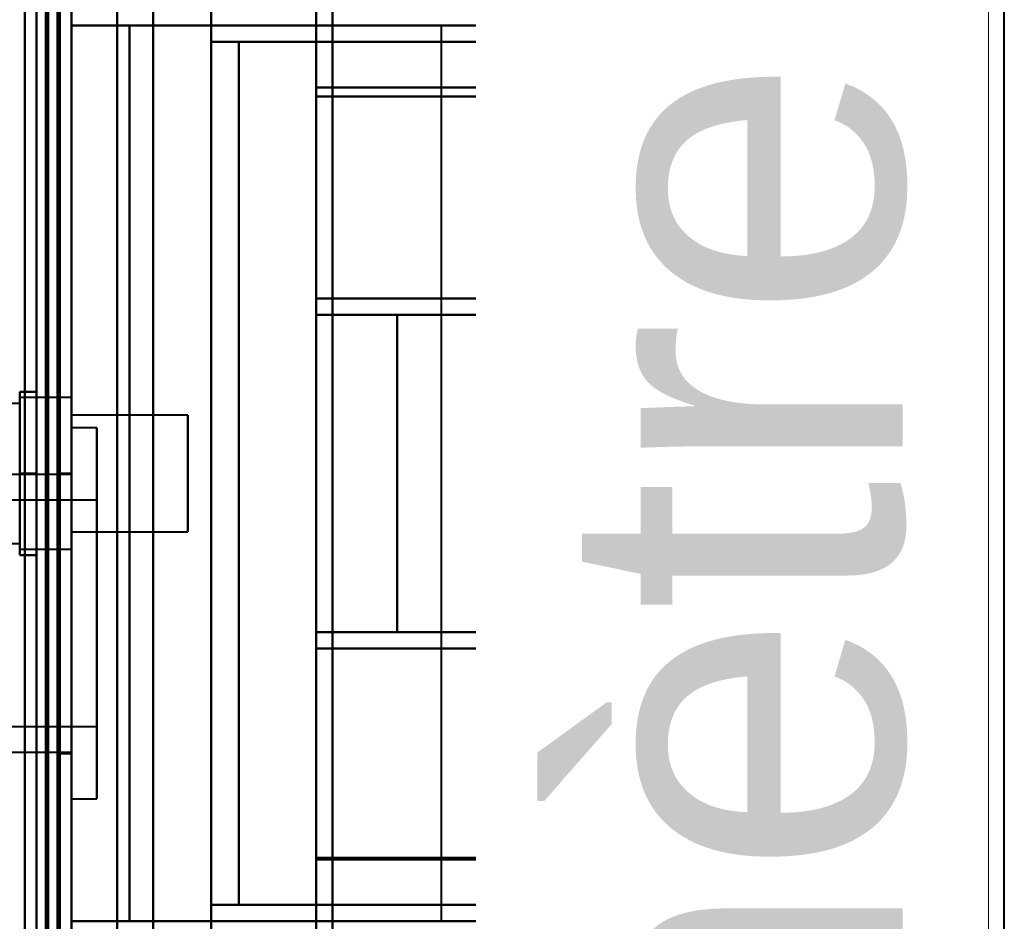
# Model space of a CAD drawing. Header units: millimetres. Extents: x -1352 to 2139, y -120 to 1010.
# Tile 69 of 77: x 531 to 573, y 759 to 797. Entities that reach past the tile are written whole.
import ezdxf

# ---------------------------------------------------------------- set-up
doc = ezdxf.new("R2010")
doc.units = ezdxf.units.MM
doc.layers.add('A-GENM', color=13, linetype='Continuous', lineweight=40)
doc.layers.add('G-IMPT', color=8, linetype='Continuous', lineweight=40)
doc.styles.add('Arial_1', font='arial.ttf', dxfattribs={"height": 14.6304})

# ---------------------------------------------------------------- blocks, each defined once
blk = doc.blocks.new('Maintenance r21 - Maintenance r21-751643-Avant')
at = {"layer": 'A-GENM'}
for p, q in [((535, 1.653), (535, 939.653)), ((535, 939.653), (535, 1.653))]:
    blk.add_line(p, q, dxfattribs=at)
blk = doc.blocks.new('NEXA 700 CALQUES_dwg-751640-Avant')
at = {"layer": 'G-IMPT'}
for p, q in [((533.03, 128.972), (533.03, 937.772)), ((532.53, 839.872), (532.53, 713.372)), ((532.53, 713.372), (532.53, 839.872)), ((533.03, 713.372), (533.03, 839.872)), ((533.03, 839.872), (533.03, 713.372)), ((552.03, 713.372), (552.03, 839.372)), ((552.03, 839.372), (552.03, 713.372)), ((552.803, 838.781), (552.803, 713.372)), ((552.803, 713.372), (552.803, 838.781)), ((558.03, 713.372), (558.03, 838.338)), ((558.03, 838.338), (558.03, 713.372)), ((571.418, 838.338), (571.418, 713.372)), ((571.418, 713.372), (571.418, 838.338)), ((558.803, 837.746), (558.803, 713.372)), ((558.803, 713.372), (558.803, 837.746)), ((572.33, 837.746), (572.33, 713.372)), ((572.33, 713.372), (572.33, 837.746)), ((533.03, 742.694), (533.03, 812.694)), ((533.03, 812.694), (533.03, 742.694)), ((543.53, 742.694), (543.53, 812.694)), ((543.53, 812.694), (543.53, 742.694)), ((544.23, 742.694), (544.23, 812.694)), ((544.23, 812.694), (544.23, 742.694)), ((543.53, 743.193), (543.53, 812.213)), ((543.53, 812.213), (543.53, 743.193)), ((544.23, 743.193), (544.23, 812.213)), ((544.23, 812.213), (544.23, 743.193)), ((562.891, 797.072), (562.891, 798.399)), ((548.891, 797.072), (548.891, 758.672)), ((548.891, 797.072), (552.891, 797.072)), ((552.891, 797.072), (548.891, 797.072)), ((552.891, 797.072), (556.891, 797.072)), ((552.891, 797.072), (562.891, 797.072)), ((556.891, 797.072), (552.891, 797.072)), ((562.891, 797.072), (552.891, 797.072)), ((556.891, 796.372), (556.891, 797.072)), ((562.182, 797.072), (562.887, 797.072)), ((562.887, 797.072), (562.182, 797.072)), ((540.205, 796.372), (551.046, 796.372)), ((551.046, 796.372), (540.205, 796.372)), ((552.891, 796.372), (562.891, 796.372)), ((552.891, 796.372), (556.891, 796.372)), ((562.891, 796.372), (552.891, 796.372)), ((556.891, 796.372), (552.891, 796.372)), ((562.887, 796.372), (561.966, 796.372)), ((561.966, 796.372), (562.887, 796.372)), ((562.891, 785.372), (562.891, 796.372)), ((558.25, 795.372), (559.558, 795.372)), ((559.558, 795.372), (558.25, 795.372)), ((543.53, 785.372), (543.53, 794.417)), ((543.53, 794.417), (543.53, 785.372)), ((543.53, 794.034), (543.53, 784.672)), ((543.53, 784.672), (543.53, 794.034)), ((559.558, 792.372), (558.25, 792.372)), ((558.25, 792.372), (559.558, 792.372)), ((551.046, 785.372), (543.53, 785.372)), ((543.53, 785.372), (551.046, 785.372)), ((562.891, 785.372), (552.891, 785.372)), ((556.891, 785.372), (552.891, 785.372)), ((552.891, 785.372), (562.891, 785.372)), ((552.891, 785.372), (556.891, 785.372)), ((556.891, 784.672), (556.891, 785.372)), ((561.739, 785.372), (562.887, 785.372)), ((562.887, 785.372), (561.739, 785.372)), ((543.53, 784.672), (561.739, 784.672)), ((543.53, 784.672), (547.005, 784.672)), ((547.005, 784.672), (543.53, 784.672)), ((552.891, 784.672), (556.891, 784.672)), ((556.891, 784.672), (552.891, 784.672)), ((559.895, 784.372), (553.03, 784.372)), ((553.03, 777.872), (553.03, 784.372)), ((553.03, 784.372), (553.03, 777.872)), ((556.567, 784.672), (562.891, 784.672)), ((562.891, 784.672), (556.567, 784.672)), ((561.739, 784.672), (562.887, 784.672)), ((562.887, 784.672), (561.739, 784.672)), ((562.891, 771.072), (562.891, 784.672)), ((559.895, 784.022), (553.03, 784.022)), ((553.03, 777.872), (553.03, 784.022)), ((553.03, 784.022), (553.03, 777.872)), ((533.03, 781.122), (530.816, 781.122)), ((530.816, 781.122), (530.816, 779.497)), ((530.816, 776.247), (530.816, 781.122)), ((533.03, 777.872), (533.03, 781.122)), ((533.03, 781.122), (533.03, 777.872)), ((530.816, 780.872), (529.53, 780.872)), ((530.816, 780.872), (530.816, 776.372)), ((530.816, 776.372), (530.816, 780.872)), ((530.816, 780.687), (530.816, 774.622)), ((533.03, 774.622), (533.03, 780.687)), ((538.03, 780.372), (533.03, 780.372)), ((533.03, 777.872), (533.03, 780.372)), ((533.03, 780.372), (533.03, 777.872)), ((538.03, 777.872), (538.03, 780.372)), ((538.03, 780.372), (538.03, 777.872)), ((534.13, 779.822), (533.03, 779.822)), ((533.03, 771.872), (533.03, 779.822)), ((533.03, 779.822), (533.03, 771.872)), ((534.13, 771.872), (534.13, 779.822)), ((534.13, 779.822), (534.13, 771.872)), ((559.585, 777.872), (559.742, 779.872)), ((559.742, 779.872), (559.585, 777.872)), ((559.742, 779.872), (560.045, 779.872)), ((560.045, 779.872), (559.742, 779.872)), ((560.045, 779.872), (560.191, 777.872)), ((560.191, 777.872), (560.045, 779.872)), ((530.816, 779.497), (530.816, 775.058)), ((530.816, 774.622), (530.816, 779.497)), ((530.816, 779.372), (530.816, 774.872)), ((530.816, 774.872), (530.816, 779.372)), ((533.03, 777.822), (500.53, 777.822)), ((533.03, 777.872), (532.53, 777.872)), ((532.53, 777.872), (532.53, 771.872)), ((532.53, 771.872), (532.53, 777.872)), ((533.03, 775.058), (533.03, 777.872)), ((533.03, 777.872), (533.03, 774.622)), ((533.03, 775.372), (533.03, 777.872)), ((533.03, 777.872), (533.03, 775.372)), ((533.03, 771.872), (533.03, 777.872)), ((533.03, 777.822), (533.03, 771.872)), ((538.03, 775.372), (538.03, 777.872)), ((538.03, 777.872), (538.03, 775.372)), ((553.03, 771.722), (553.03, 777.872)), ((553.03, 771.372), (553.03, 777.872)), ((553.03, 777.872), (553.03, 771.722)), ((553.03, 777.872), (553.03, 771.372)), ((559.742, 775.872), (559.585, 777.872)), ((559.585, 777.872), (559.742, 775.872)), ((560.191, 777.872), (560.045, 775.872)), ((560.045, 775.872), (560.191, 777.872)), ((534.13, 776.722), (513.13, 776.722)), ((534.13, 771.872), (534.13, 776.722)), ((534.13, 776.722), (534.13, 771.872)), ((560.045, 775.872), (559.742, 775.872)), ((559.742, 775.872), (560.045, 775.872)), ((533.03, 775.372), (538.03, 775.372)), ((529.53, 774.872), (530.816, 774.872)), ((530.816, 774.622), (533.03, 774.622)), ((532.53, 771.872), (532.53, 765.872)), ((532.53, 765.872), (532.53, 771.872)), ((533.03, 771.872), (533.03, 765.922)), ((533.03, 765.872), (533.03, 771.872)), ((533.03, 763.922), (533.03, 771.872)), ((533.03, 771.872), (533.03, 763.922)), ((534.13, 767.022), (534.13, 771.872)), ((534.13, 763.922), (534.13, 771.872)), ((534.13, 771.872), (534.13, 767.022)), ((534.13, 771.872), (534.13, 763.922)), ((553.03, 771.722), (559.895, 771.722)), ((553.03, 771.372), (559.895, 771.372)), ((561.739, 771.072), (543.53, 771.072)), ((547.005, 771.072), (543.53, 771.072)), ((543.53, 771.072), (547.005, 771.072)), ((543.53, 771.072), (543.53, 761.394)), ((543.53, 761.394), (543.53, 771.072)), ((556.891, 771.072), (552.891, 771.072)), ((552.891, 771.072), (556.891, 771.072)), ((562.891, 771.072), (556.567, 771.072)), ((556.567, 771.072), (562.891, 771.072)), ((556.891, 770.372), (556.891, 771.072)), ((562.887, 771.072), (561.739, 771.072)), ((561.739, 771.072), (562.887, 771.072)), ((543.53, 770.372), (551.046, 770.372)), ((543.53, 761.327), (543.53, 770.372)), ((551.046, 770.372), (543.53, 770.372)), ((543.53, 770.372), (543.53, 761.327)), ((552.891, 770.372), (562.891, 770.372)), ((552.891, 770.372), (556.891, 770.372)), ((562.891, 770.372), (552.891, 770.372)), ((556.891, 770.372), (552.891, 770.372)), ((561.739, 770.372), (562.887, 770.372)), ((562.887, 770.372), (561.739, 770.372)), ((562.891, 759.372), (562.891, 770.372)), ((513.13, 767.022), (534.13, 767.022)), ((500.53, 765.922), (533.03, 765.922)), ((532.53, 765.872), (533.03, 765.872)), ((533.03, 763.922), (534.13, 763.922)), ((558.25, 763.372), (559.558, 763.372)), ((559.558, 763.372), (558.25, 763.372)), ((559.558, 760.372), (558.25, 760.372)), ((558.25, 760.372), (559.558, 760.372)), ((551.046, 759.372), (540.205, 759.372)), ((540.205, 759.372), (551.046, 759.372)), ((562.891, 759.372), (552.891, 759.372)), ((556.891, 759.372), (552.891, 759.372)), ((552.891, 759.372), (562.891, 759.372)), ((552.891, 759.372), (556.891, 759.372)), ((556.891, 758.672), (556.891, 759.372)), ((562.887, 759.372), (561.966, 759.372)), ((561.966, 759.372), (562.887, 759.372)), ((552.891, 758.672), (548.891, 758.672)), ((548.891, 758.672), (552.891, 758.672)), ((556.891, 758.672), (552.891, 758.672)), ((552.891, 758.672), (562.891, 758.672)), ((562.891, 758.672), (552.891, 758.672)), ((552.891, 758.672), (556.891, 758.672)), ((562.887, 758.672), (562.182, 758.672)), ((562.891, 757.346), (562.891, 758.672))]:
    blk.add_line(p, q, dxfattribs=at)
at = {"layer": 'G-IMPT', "flags": 128}
for points in [[(532.43, 937.772), (532.43, 735.572), (532.43, 533.372), (532.43, 331.172), (532.43, 128.972)], [(532.43, 128.972), (532.43, 331.172), (532.43, 533.372), (532.43, 735.572), (532.43, 937.772)], [(532.43, 937.772), (532.43, 735.572), (532.43, 533.372), (532.43, 331.172), (532.43, 128.972)], [(532.53, 128.972), (532.53, 331.172), (532.53, 533.372), (532.53, 735.572), (532.53, 937.772)], [(533.03, 128.972), (533.03, 331.172), (533.03, 533.372), (533.03, 735.572), (533.03, 937.772)], [(533.03, 937.772), (533.03, 735.572), (533.03, 533.372), (533.03, 331.172), (533.03, 128.972)], [(531.93, 129.472), (531.93, 331.422), (531.93, 533.372), (531.93, 735.322), (531.93, 937.272)], [(531.93, 937.272), (531.93, 735.322), (531.93, 533.372), (531.93, 331.422), (531.93, 129.472)], [(531.93, 129.472), (531.93, 331.422), (531.93, 533.372), (531.93, 735.322), (531.93, 937.272)], [(532.03, 937.272), (532.03, 735.322), (532.03, 533.372), (532.03, 331.422), (532.03, 129.472)], [(532.03, 129.472), (532.03, 331.422), (532.03, 533.372), (532.03, 735.322), (532.03, 937.272)], [(532.03, 937.272), (532.03, 735.322), (532.03, 533.372), (532.03, 331.422), (532.03, 129.472)], [(532.53, 937.272), (532.53, 735.322), (532.53, 533.372), (532.53, 331.422), (532.53, 129.472)], [(532.53, 129.472), (532.53, 331.422), (532.53, 533.372), (532.53, 735.322), (532.53, 937.272)], [(532.53, 937.272), (532.53, 735.322), (532.53, 533.372), (532.53, 331.422), (532.53, 129.472)], [(532.53, 129.472), (532.53, 331.422), (532.53, 533.372), (532.53, 735.322), (532.53, 937.272)], [(532.53, 937.272), (532.53, 735.322), (532.53, 533.372), (532.53, 331.422), (532.53, 129.472)], [(532.53, 129.472), (532.53, 331.422), (532.53, 533.372), (532.53, 735.322), (532.53, 937.272)], [(532.43, 128.972), (532.43, 322.422), (532.43, 515.872), (532.43, 709.322), (532.43, 902.772)], [(532.43, 902.772), (532.43, 709.322), (532.43, 515.872), (532.43, 322.422), (532.43, 128.972)], [(532.43, 128.972), (532.43, 322.422), (532.43, 515.872), (532.43, 709.322), (532.43, 902.772)], [(532.53, 902.772), (532.53, 709.322), (532.53, 515.872), (532.53, 322.422), (532.53, 128.972)], [(533.03, 902.772), (533.03, 709.322), (533.03, 515.872), (533.03, 322.422), (533.03, 128.972)], [(533.03, 128.972), (533.03, 322.422), (533.03, 515.872), (533.03, 709.322), (533.03, 902.772)], [(531.53, 129.472), (531.53, 322.672), (531.53, 515.872), (531.53, 709.072), (531.53, 902.272)], [(531.53, 902.272), (531.53, 709.072), (531.53, 515.872), (531.53, 322.672), (531.53, 129.472)], [(531.53, 129.472), (531.53, 322.672), (531.53, 515.872), (531.53, 709.072), (531.53, 902.272)], [(531.53, 902.272), (531.53, 709.072), (531.53, 515.872), (531.53, 322.672), (531.53, 129.472)], [(531.53, 837.872), (531.53, 807.872), (531.53, 777.872), (531.53, 747.872), (531.53, 717.872)], [(531.53, 717.872), (531.53, 747.872), (531.53, 777.872), (531.53, 807.872), (531.53, 837.872)], [(531.53, 837.872), (531.53, 807.872), (531.53, 777.872), (531.53, 747.872), (531.53, 717.872)], [(531.53, 717.872), (531.53, 747.872), (531.53, 777.872), (531.53, 807.872), (531.53, 837.872)], [(532.53, 717.872), (532.53, 747.872), (532.53, 777.872), (532.53, 807.872), (532.53, 837.872)], [(532.53, 837.872), (532.53, 807.872), (532.53, 777.872), (532.53, 747.872), (532.53, 717.872)], [(532.53, 717.872), (532.53, 747.872), (532.53, 777.872), (532.53, 807.872), (532.53, 837.872)], [(532.53, 837.872), (532.53, 807.872), (532.53, 777.872), (532.53, 747.872), (532.53, 717.872)], [(533.03, 817.372), (533.03, 797.622), (533.03, 777.872), (533.03, 758.122), (533.03, 738.372)], [(533.03, 738.372), (533.03, 758.122), (533.03, 777.872), (533.03, 797.622), (533.03, 817.372)], [(536.539, 817.372), (536.539, 797.622), (536.539, 777.872), (536.539, 758.122), (536.539, 738.372)], [(536.539, 738.372), (536.539, 758.122), (536.539, 777.872), (536.539, 797.622), (536.539, 817.372)], [(539.03, 817.372), (539.03, 797.622), (539.03, 777.872), (539.03, 758.122), (539.03, 738.372)], [(539.03, 738.372), (539.03, 758.122), (539.03, 777.872), (539.03, 797.622), (539.03, 817.372)], [(543.53, 817.372), (543.53, 811.634), (543.53, 805.895), (543.53, 800.156), (543.53, 794.417)], [(543.53, 794.417), (543.53, 800.156), (543.53, 805.895), (543.53, 811.634), (543.53, 817.372)], [(543.53, 816.672), (543.53, 811.013), (543.53, 805.353), (543.53, 799.694), (543.53, 794.034)], [(543.53, 794.034), (543.53, 799.694), (543.53, 805.353), (543.53, 811.013), (543.53, 816.672)], [(560.468, 814.372), (560.525, 809.289), (560.582, 804.205), (560.638, 799.12), (560.694, 794.034)], [(560.694, 794.034), (560.638, 799.12), (560.582, 804.205), (560.525, 809.289), (560.468, 814.372)], [(560.768, 794.417), (560.714, 799.407), (560.66, 804.396), (560.605, 809.385), (560.55, 814.372)], [(560.55, 814.372), (560.605, 809.385), (560.66, 804.396), (560.714, 799.407), (560.768, 794.417)], [(539.03, 811.372), (539.03, 807.622), (539.03, 803.872), (539.03, 800.122), (539.03, 796.372)], [(539.03, 796.372), (539.03, 800.122), (539.03, 803.872), (539.03, 807.622), (539.03, 811.372)], [(561.966, 796.372), (561.966, 800.122), (561.966, 803.872), (561.966, 807.622), (561.966, 811.372)], [(561.966, 811.372), (561.966, 807.622), (561.966, 803.872), (561.966, 800.122), (561.966, 796.372)], [(531.03, 810.672), (531.03, 794.272), (531.03, 777.872), (531.03, 761.472), (531.03, 745.072)], [(531.03, 810.672), (531.03, 794.272), (531.03, 777.872), (531.03, 761.472), (531.03, 745.072)], [(531.03, 745.072), (531.03, 761.472), (531.03, 777.872), (531.03, 794.272), (531.03, 810.672)], [(531.03, 745.072), (531.03, 761.472), (531.03, 777.872), (531.03, 794.272), (531.03, 810.672)], [(531.03, 745.072), (531.03, 761.472), (531.03, 777.872), (531.03, 794.272), (531.03, 810.672)], [(531.03, 810.672), (531.03, 794.272), (531.03, 777.872), (531.03, 761.472), (531.03, 745.072)], [(532.53, 810.672), (532.53, 794.272), (532.53, 777.872), (532.53, 761.472), (532.53, 745.072)], [(532.53, 745.072), (532.53, 761.472), (532.53, 777.872), (532.53, 794.272), (532.53, 810.672)], [(533.03, 810.672), (533.03, 794.272), (533.03, 777.872), (533.03, 761.472), (533.03, 745.072)], [(533.03, 745.072), (533.03, 761.472), (533.03, 777.872), (533.03, 794.272), (533.03, 810.672)], [(533.03, 810.672), (533.03, 794.272), (533.03, 777.872), (533.03, 761.472), (533.03, 745.072)], [(533.03, 745.072), (533.03, 761.472), (533.03, 777.872), (533.03, 794.272), (533.03, 810.672)], [(533.03, 745.072), (533.03, 761.472), (533.03, 777.872), (533.03, 794.272), (533.03, 810.672)], [(533.03, 810.672), (533.03, 794.272), (533.03, 777.872), (533.03, 761.472), (533.03, 745.072)], [(562.182, 797.072), (562.182, 800.472), (562.182, 803.872), (562.182, 807.272), (562.182, 810.672)], [(562.182, 810.672), (562.182, 807.272), (562.182, 803.872), (562.182, 800.472), (562.182, 797.072)], [(533.03, 807.372), (533.03, 792.622), (533.03, 777.872), (533.03, 763.122), (533.03, 748.372)], [(533.03, 748.372), (533.03, 763.122), (533.03, 777.872), (533.03, 792.622), (533.03, 807.372)], [(552.891, 797.072), (552.891, 799.647), (552.891, 802.222), (552.891, 804.797), (552.891, 807.372)], [(552.891, 807.372), (552.891, 804.797), (552.891, 802.222), (552.891, 799.647), (552.891, 797.072)], [(562.887, 798.246), (562.887, 797.953), (562.887, 797.659), (562.887, 797.366), (562.887, 797.072)], [(562.887, 797.072), (562.887, 797.366), (562.887, 797.659), (562.887, 797.953), (562.887, 798.246)], [(533.03, 797.072), (533.03, 787.472), (533.03, 777.872), (533.03, 768.272), (533.03, 758.672)], [(535.53, 797.072), (534.905, 797.072), (534.28, 797.072), (533.655, 797.072), (533.03, 797.072)], [(533.03, 797.072), (533.03, 787.472), (533.03, 777.872), (533.03, 768.272), (533.03, 758.672)], [(533.03, 758.672), (533.03, 768.272), (533.03, 777.872), (533.03, 787.472), (533.03, 797.072)], [(533.03, 758.672), (533.03, 768.272), (533.03, 777.872), (533.03, 787.472), (533.03, 797.072)], [(533.03, 797.072), (533.655, 797.072), (534.28, 797.072), (534.905, 797.072), (535.53, 797.072)], [(535.53, 797.072), (534.905, 797.072), (534.28, 797.072), (533.655, 797.072), (533.03, 797.072)], [(533.03, 797.072), (533.655, 797.072), (534.28, 797.072), (534.905, 797.072), (535.53, 797.072)], [(535.53, 758.672), (535.53, 768.272), (535.53, 777.872), (535.53, 787.472), (535.53, 797.072)], [(535.53, 797.072), (535.53, 787.472), (535.53, 777.872), (535.53, 768.272), (535.53, 758.672)], [(535.53, 758.672), (535.53, 768.272), (535.53, 777.872), (535.53, 787.472), (535.53, 797.072)], [(535.53, 797.072), (535.53, 787.472), (535.53, 777.872), (535.53, 768.272), (535.53, 758.672)], [(535.53, 797.072), (539.871, 797.072), (544.211, 797.072), (548.551, 797.072), (552.891, 797.072)], [(535.53, 758.672), (535.53, 768.272), (535.53, 777.872), (535.53, 787.472), (535.53, 797.072)], [(535.53, 797.072), (535.53, 787.472), (535.53, 777.872), (535.53, 768.272), (535.53, 758.672)], [(535.53, 758.672), (535.53, 768.272), (535.53, 777.872), (535.53, 787.472), (535.53, 797.072)], [(552.891, 797.072), (548.551, 797.072), (544.211, 797.072), (539.871, 797.072), (535.53, 797.072)], [(535.53, 797.072), (542.193, 797.072), (548.856, 797.072), (555.519, 797.072), (562.182, 797.072)], [(562.182, 797.072), (555.519, 797.072), (548.856, 797.072), (542.193, 797.072), (535.53, 797.072)], [(535.53, 797.072), (535.53, 787.472), (535.53, 777.872), (535.53, 768.272), (535.53, 758.672)], [(539.03, 796.372), (544.764, 796.372), (550.498, 796.372), (556.232, 796.372), (561.966, 796.372)], [(539.03, 796.372), (542.496, 796.372), (545.961, 796.372), (549.426, 796.372), (552.891, 796.372)], [(561.966, 796.372), (556.232, 796.372), (550.498, 796.372), (544.764, 796.372), (539.03, 796.372)], [(552.891, 796.372), (549.426, 796.372), (545.961, 796.372), (542.496, 796.372), (539.03, 796.372)], [(539.03, 796.372), (539.03, 787.122), (539.03, 777.872), (539.03, 768.622), (539.03, 759.372)], [(539.03, 759.372), (539.03, 768.622), (539.03, 777.872), (539.03, 787.122), (539.03, 796.372)], [(540.205, 796.372), (540.205, 787.122), (540.205, 777.872), (540.205, 768.622), (540.205, 759.372)], [(540.205, 759.372), (540.205, 768.622), (540.205, 777.872), (540.205, 787.122), (540.205, 796.372)], [(540.205, 796.372), (543.376, 796.372), (546.548, 796.372), (549.719, 796.372), (552.891, 796.372)], [(552.891, 796.372), (549.719, 796.372), (546.548, 796.372), (543.376, 796.372), (540.205, 796.372)], [(551.046, 796.372), (551.046, 793.622), (551.046, 790.872), (551.046, 788.122), (551.046, 785.372)], [(552.891, 796.372), (552.43, 796.372), (551.968, 796.372), (551.507, 796.372), (551.046, 796.372)], [(551.046, 785.372), (551.046, 788.122), (551.046, 790.872), (551.046, 793.622), (551.046, 796.372)], [(551.046, 796.372), (551.507, 796.372), (551.968, 796.372), (552.43, 796.372), (552.891, 796.372)], [(552.891, 785.372), (552.891, 788.122), (552.891, 790.872), (552.891, 793.622), (552.891, 796.372)], [(552.891, 796.372), (552.891, 793.622), (552.891, 790.872), (552.891, 788.122), (552.891, 785.372)], [(552.891, 796.372), (552.891, 793.622), (552.891, 790.872), (552.891, 788.122), (552.891, 785.372)], [(552.891, 785.372), (552.891, 788.122), (552.891, 790.872), (552.891, 793.622), (552.891, 796.372)], [(552.891, 785.372), (552.891, 788.122), (552.891, 790.872), (552.891, 793.622), (552.891, 796.372)], [(552.891, 796.372), (552.891, 793.622), (552.891, 790.872), (552.891, 788.122), (552.891, 785.372)], [(562.887, 785.372), (562.887, 788.122), (562.887, 790.872), (562.887, 793.622), (562.887, 796.372)], [(562.887, 796.372), (562.887, 793.622), (562.887, 790.872), (562.887, 788.122), (562.887, 785.372)], [(553.03, 792.372), (553.03, 793.122), (553.03, 793.872), (553.03, 794.622), (553.03, 795.372)], [(553.03, 795.372), (553.03, 794.622), (553.03, 793.872), (553.03, 793.122), (553.03, 792.372)], [(559.558, 795.372), (557.926, 795.372), (556.294, 795.372), (554.662, 795.372), (553.03, 795.372)], [(553.03, 795.372), (554.335, 795.372), (555.64, 795.372), (556.945, 795.372), (558.25, 795.372)], [(553.03, 792.372), (553.03, 793.122), (553.03, 793.872), (553.03, 794.622), (553.03, 795.372)], [(553.03, 795.372), (554.662, 795.372), (556.294, 795.372), (557.926, 795.372), (559.558, 795.372)], [(558.25, 795.372), (556.945, 795.372), (555.64, 795.372), (554.335, 795.372), (553.03, 795.372)], [(553.03, 795.372), (553.03, 794.622), (553.03, 793.872), (553.03, 793.122), (553.03, 792.372)], [(558.25, 792.372), (558.25, 793.122), (558.25, 793.872), (558.25, 794.622), (558.25, 795.372)], [(558.25, 795.372), (558.25, 794.622), (558.25, 793.872), (558.25, 793.122), (558.25, 792.372)], [(559.558, 795.372), (559.558, 794.622), (559.558, 793.872), (559.558, 793.122), (559.558, 792.372)], [(559.558, 792.372), (559.558, 793.122), (559.558, 793.872), (559.558, 794.622), (559.558, 795.372)], [(543.53, 794.417), (547.84, 794.417), (552.149, 794.417), (556.459, 794.417), (560.768, 794.417)], [(560.768, 794.417), (556.459, 794.417), (552.149, 794.417), (547.84, 794.417), (543.53, 794.417)], [(543.53, 794.034), (547.821, 794.034), (552.112, 794.034), (556.403, 794.034), (560.694, 794.034)], [(560.694, 794.034), (556.403, 794.034), (552.112, 794.034), (547.821, 794.034), (543.53, 794.034)], [(559.558, 792.372), (557.926, 792.372), (556.294, 792.372), (554.662, 792.372), (553.03, 792.372)], [(558.25, 792.372), (556.945, 792.372), (555.64, 792.372), (554.335, 792.372), (553.03, 792.372)], [(553.03, 792.372), (554.662, 792.372), (556.294, 792.372), (557.926, 792.372), (559.558, 792.372)], [(553.03, 792.372), (554.335, 792.372), (555.64, 792.372), (556.945, 792.372), (558.25, 792.372)], [(543.53, 784.672), (543.53, 784.847), (543.53, 785.022), (543.53, 785.197), (543.53, 785.372)], [(543.53, 785.372), (543.53, 785.197), (543.53, 785.022), (543.53, 784.847), (543.53, 784.672)], [(543.53, 784.672), (543.53, 784.847), (543.53, 785.022), (543.53, 785.197), (543.53, 785.372)], [(552.891, 785.372), (550.551, 785.372), (548.211, 785.372), (545.871, 785.372), (543.53, 785.372)], [(543.53, 785.372), (543.53, 785.197), (543.53, 785.022), (543.53, 784.847), (543.53, 784.672)], [(543.53, 785.372), (545.871, 785.372), (548.211, 785.372), (550.551, 785.372), (552.891, 785.372)], [(552.891, 785.372), (550.551, 785.372), (548.211, 785.372), (545.871, 785.372), (543.53, 785.372)], [(543.53, 785.372), (548.083, 785.372), (552.635, 785.372), (557.187, 785.372), (561.739, 785.372)], [(543.53, 784.672), (543.53, 784.847), (543.53, 785.022), (543.53, 785.197), (543.53, 785.372)], [(543.53, 785.372), (545.871, 785.372), (548.211, 785.372), (550.551, 785.372), (552.891, 785.372)], [(561.739, 785.372), (557.187, 785.372), (552.635, 785.372), (548.083, 785.372), (543.53, 785.372)], [(543.53, 785.372), (543.53, 785.197), (543.53, 785.022), (543.53, 784.847), (543.53, 784.672)], [(551.046, 785.372), (551.507, 785.372), (551.968, 785.372), (552.43, 785.372), (552.891, 785.372)], [(552.891, 785.372), (552.43, 785.372), (551.968, 785.372), (551.507, 785.372), (551.046, 785.372)], [(543.53, 784.672), (545.871, 784.672), (548.211, 784.672), (550.551, 784.672), (552.891, 784.672)], [(543.53, 784.672), (548.083, 784.672), (552.635, 784.672), (557.187, 784.672), (561.739, 784.672)], [(552.891, 784.672), (550.551, 784.672), (548.211, 784.672), (545.871, 784.672), (543.53, 784.672)], [(561.739, 784.672), (557.187, 784.672), (552.635, 784.672), (548.083, 784.672), (543.53, 784.672)], [(543.53, 784.672), (545.871, 784.672), (548.211, 784.672), (550.551, 784.672), (552.891, 784.672)], [(552.891, 784.672), (550.551, 784.672), (548.211, 784.672), (545.871, 784.672), (543.53, 784.672)], [(547.005, 784.672), (547.005, 781.272), (547.005, 777.872), (547.005, 774.472), (547.005, 771.072)], [(556.567, 784.672), (554.176, 784.672), (551.786, 784.672), (549.395, 784.672), (547.005, 784.672)], [(547.005, 771.072), (547.005, 774.472), (547.005, 777.872), (547.005, 781.272), (547.005, 784.672)], [(547.005, 784.672), (549.395, 784.672), (551.786, 784.672), (554.176, 784.672), (556.567, 784.672)], [(552.891, 784.672), (552.891, 781.272), (552.891, 777.872), (552.891, 774.472), (552.891, 771.072)], [(552.891, 771.072), (552.891, 774.472), (552.891, 777.872), (552.891, 781.272), (552.891, 784.672)], [(552.891, 771.072), (552.891, 774.472), (552.891, 777.872), (552.891, 781.272), (552.891, 784.672)], [(552.891, 784.672), (552.891, 781.272), (552.891, 777.872), (552.891, 774.472), (552.891, 771.072)], [(556.567, 784.672), (556.567, 781.272), (556.567, 777.872), (556.567, 774.472), (556.567, 771.072)], [(556.567, 771.072), (556.567, 774.472), (556.567, 777.872), (556.567, 781.272), (556.567, 784.672)], [(562.887, 784.672), (562.887, 781.272), (562.887, 777.872), (562.887, 774.472), (562.887, 771.072)], [(562.887, 771.072), (562.887, 774.472), (562.887, 777.872), (562.887, 781.272), (562.887, 784.672)], [(531.53, 781.372), (531.352, 781.372), (531.173, 781.372), (530.994, 781.372), (530.816, 781.372)], [(530.816, 781.372), (530.816, 780.497), (530.816, 779.622), (530.816, 778.747), (530.816, 777.872)], [(531.53, 781.372), (531.352, 781.372), (531.173, 781.372), (530.994, 781.372), (530.816, 781.372)], [(530.816, 781.372), (530.994, 781.372), (531.173, 781.372), (531.352, 781.372), (531.53, 781.372)], [(530.816, 777.872), (530.816, 778.747), (530.816, 779.622), (530.816, 780.497), (530.816, 781.372)], [(530.816, 781.372), (530.994, 781.372), (531.173, 781.372), (531.352, 781.372), (531.53, 781.372)], [(531.53, 777.872), (531.53, 778.747), (531.53, 779.622), (531.53, 780.497), (531.53, 781.372)], [(531.53, 781.372), (531.53, 780.497), (531.53, 779.622), (531.53, 778.747), (531.53, 777.872)], [(531.53, 777.872), (531.53, 778.747), (531.53, 779.622), (531.53, 780.497), (531.53, 781.372)], [(531.53, 781.372), (531.53, 780.497), (531.53, 779.622), (531.53, 778.747), (531.53, 777.872)], [(553.03, 779.872), (553.03, 779.372), (553.03, 778.872), (553.03, 778.372), (553.03, 777.872)], [(553.03, 777.872), (553.03, 778.372), (553.03, 778.872), (553.03, 779.372), (553.03, 779.872)], [(559.742, 779.872), (558.064, 779.872), (556.386, 779.872), (554.708, 779.872), (553.03, 779.872)], [(553.03, 779.872), (553.03, 779.372), (553.03, 778.872), (553.03, 778.372), (553.03, 777.872)], [(560.045, 779.872), (558.291, 779.872), (556.537, 779.872), (554.784, 779.872), (553.03, 779.872)], [(553.03, 779.872), (554.708, 779.872), (556.386, 779.872), (558.064, 779.872), (559.742, 779.872)], [(553.03, 777.872), (553.03, 778.372), (553.03, 778.872), (553.03, 779.372), (553.03, 779.872)], [(553.03, 779.872), (554.784, 779.872), (556.537, 779.872), (558.291, 779.872), (560.045, 779.872)], [(531.53, 777.872), (531.352, 777.872), (531.173, 777.872), (530.994, 777.872), (530.816, 777.872)], [(530.816, 777.872), (530.816, 776.997), (530.816, 776.122), (530.816, 775.247), (530.816, 774.372)], [(530.816, 777.872), (530.994, 777.872), (531.173, 777.872), (531.352, 777.872), (531.53, 777.872)], [(531.53, 777.872), (531.352, 777.872), (531.173, 777.872), (530.994, 777.872), (530.816, 777.872)], [(530.816, 774.372), (530.816, 775.247), (530.816, 776.122), (530.816, 776.997), (530.816, 777.872)], [(530.816, 777.872), (530.994, 777.872), (531.173, 777.872), (531.352, 777.872), (531.53, 777.872)], [(531.53, 774.372), (531.53, 775.247), (531.53, 776.122), (531.53, 776.997), (531.53, 777.872)], [(531.53, 777.872), (531.53, 776.997), (531.53, 776.122), (531.53, 775.247), (531.53, 774.372)], [(531.53, 774.372), (531.53, 775.247), (531.53, 776.122), (531.53, 776.997), (531.53, 777.872)], [(531.53, 777.872), (531.53, 776.997), (531.53, 776.122), (531.53, 775.247), (531.53, 774.372)], [(553.03, 777.872), (553.03, 777.372), (553.03, 776.872), (553.03, 776.372), (553.03, 775.872)], [(553.03, 775.872), (553.03, 776.372), (553.03, 776.872), (553.03, 777.372), (553.03, 777.872)], [(559.585, 777.872), (557.946, 777.872), (556.307, 777.872), (554.669, 777.872), (553.03, 777.872)], [(553.03, 777.872), (553.03, 777.372), (553.03, 776.872), (553.03, 776.372), (553.03, 775.872)], [(553.03, 777.872), (554.669, 777.872), (556.307, 777.872), (557.946, 777.872), (559.585, 777.872)], [(560.191, 777.872), (558.401, 777.872), (556.61, 777.872), (554.82, 777.872), (553.03, 777.872)], [(553.03, 775.872), (553.03, 776.372), (553.03, 776.872), (553.03, 777.372), (553.03, 777.872)], [(553.03, 777.872), (554.82, 777.872), (556.61, 777.872), (558.401, 777.872), (560.191, 777.872)], [(553.03, 775.872), (554.708, 775.872), (556.386, 775.872), (558.064, 775.872), (559.742, 775.872)], [(560.045, 775.872), (558.291, 775.872), (556.537, 775.872), (554.784, 775.872), (553.03, 775.872)], [(559.742, 775.872), (558.064, 775.872), (556.386, 775.872), (554.708, 775.872), (553.03, 775.872)], [(553.03, 775.872), (554.784, 775.872), (556.537, 775.872), (558.291, 775.872), (560.045, 775.872)], [(530.816, 774.372), (530.994, 774.372), (531.173, 774.372), (531.352, 774.372), (531.53, 774.372)], [(531.53, 774.372), (531.352, 774.372), (531.173, 774.372), (530.994, 774.372), (530.816, 774.372)], [(531.53, 774.372), (531.352, 774.372), (531.173, 774.372), (530.994, 774.372), (530.816, 774.372)], [(530.816, 774.372), (530.994, 774.372), (531.173, 774.372), (531.352, 774.372), (531.53, 774.372)], [(543.53, 770.372), (543.53, 770.547), (543.53, 770.722), (543.53, 770.897), (543.53, 771.072)], [(543.53, 770.372), (543.53, 770.547), (543.53, 770.722), (543.53, 770.897), (543.53, 771.072)], [(543.53, 771.072), (543.53, 770.897), (543.53, 770.722), (543.53, 770.547), (543.53, 770.372)], [(552.891, 771.072), (550.551, 771.072), (548.211, 771.072), (545.871, 771.072), (543.53, 771.072)], [(543.53, 771.072), (543.53, 770.897), (543.53, 770.722), (543.53, 770.547), (543.53, 770.372)], [(552.891, 771.072), (550.551, 771.072), (548.211, 771.072), (545.871, 771.072), (543.53, 771.072)], [(543.53, 771.072), (548.083, 771.072), (552.635, 771.072), (557.187, 771.072), (561.739, 771.072)], [(543.53, 771.072), (545.871, 771.072), (548.211, 771.072), (550.551, 771.072), (552.891, 771.072)], [(561.739, 771.072), (557.187, 771.072), (552.635, 771.072), (548.083, 771.072), (543.53, 771.072)], [(543.53, 770.372), (543.53, 770.547), (543.53, 770.722), (543.53, 770.897), (543.53, 771.072)], [(543.53, 771.072), (545.871, 771.072), (548.211, 771.072), (550.551, 771.072), (552.891, 771.072)], [(543.53, 771.072), (543.53, 770.897), (543.53, 770.722), (543.53, 770.547), (543.53, 770.372)], [(547.005, 771.072), (549.395, 771.072), (551.786, 771.072), (554.176, 771.072), (556.567, 771.072)], [(556.567, 771.072), (554.176, 771.072), (551.786, 771.072), (549.395, 771.072), (547.005, 771.072)], [(543.53, 770.372), (545.871, 770.372), (548.211, 770.372), (550.551, 770.372), (552.891, 770.372)], [(543.53, 770.372), (548.083, 770.372), (552.635, 770.372), (557.187, 770.372), (561.739, 770.372)], [(543.53, 770.372), (545.871, 770.372), (548.211, 770.372), (550.551, 770.372), (552.891, 770.372)], [(552.891, 770.372), (550.551, 770.372), (548.211, 770.372), (545.871, 770.372), (543.53, 770.372)], [(561.739, 770.372), (557.187, 770.372), (552.635, 770.372), (548.083, 770.372), (543.53, 770.372)], [(552.891, 770.372), (550.551, 770.372), (548.211, 770.372), (545.871, 770.372), (543.53, 770.372)], [(551.046, 770.372), (551.046, 767.622), (551.046, 764.872), (551.046, 762.122), (551.046, 759.372)], [(552.891, 770.372), (552.43, 770.372), (551.968, 770.372), (551.507, 770.372), (551.046, 770.372)], [(551.046, 759.372), (551.046, 762.122), (551.046, 764.872), (551.046, 767.622), (551.046, 770.372)], [(551.046, 770.372), (551.507, 770.372), (551.968, 770.372), (552.43, 770.372), (552.891, 770.372)], [(552.891, 770.372), (552.891, 767.622), (552.891, 764.872), (552.891, 762.122), (552.891, 759.372)], [(552.891, 759.372), (552.891, 762.122), (552.891, 764.872), (552.891, 767.622), (552.891, 770.372)], [(552.891, 770.372), (552.891, 767.622), (552.891, 764.872), (552.891, 762.122), (552.891, 759.372)], [(552.891, 759.372), (552.891, 762.122), (552.891, 764.872), (552.891, 767.622), (552.891, 770.372)], [(552.891, 759.372), (552.891, 762.122), (552.891, 764.872), (552.891, 767.622), (552.891, 770.372)], [(552.891, 770.372), (552.891, 767.622), (552.891, 764.872), (552.891, 762.122), (552.891, 759.372)], [(562.887, 759.372), (562.887, 762.122), (562.887, 764.872), (562.887, 767.622), (562.887, 770.372)], [(562.887, 770.372), (562.887, 767.622), (562.887, 764.872), (562.887, 762.122), (562.887, 759.372)], [(553.03, 763.372), (553.03, 762.622), (553.03, 761.872), (553.03, 761.122), (553.03, 760.372)], [(553.03, 760.372), (553.03, 761.122), (553.03, 761.872), (553.03, 762.622), (553.03, 763.372)], [(559.558, 763.372), (557.926, 763.372), (556.294, 763.372), (554.662, 763.372), (553.03, 763.372)], [(553.03, 763.372), (554.335, 763.372), (555.64, 763.372), (556.945, 763.372), (558.25, 763.372)], [(553.03, 760.372), (553.03, 761.122), (553.03, 761.872), (553.03, 762.622), (553.03, 763.372)], [(553.03, 763.372), (554.662, 763.372), (556.294, 763.372), (557.926, 763.372), (559.558, 763.372)], [(558.25, 763.372), (556.945, 763.372), (555.64, 763.372), (554.335, 763.372), (553.03, 763.372)], [(553.03, 763.372), (553.03, 762.622), (553.03, 761.872), (553.03, 761.122), (553.03, 760.372)], [(558.25, 760.372), (558.25, 761.122), (558.25, 761.872), (558.25, 762.622), (558.25, 763.372)], [(558.25, 763.372), (558.25, 762.622), (558.25, 761.872), (558.25, 761.122), (558.25, 760.372)], [(559.558, 763.372), (559.558, 762.622), (559.558, 761.872), (559.558, 761.122), (559.558, 760.372)], [(559.558, 760.372), (559.558, 761.122), (559.558, 761.872), (559.558, 762.622), (559.558, 763.372)], [(543.53, 761.394), (547.82, 761.394), (552.11, 761.394), (556.4, 761.394), (560.69, 761.394)], [(560.69, 761.394), (556.4, 761.394), (552.11, 761.394), (547.82, 761.394), (543.53, 761.394)], [(543.53, 761.394), (543.53, 755.814), (543.53, 750.233), (543.53, 744.653), (543.53, 739.072)], [(543.53, 739.072), (543.53, 744.653), (543.53, 750.233), (543.53, 755.814), (543.53, 761.394)], [(560.768, 761.327), (556.459, 761.327), (552.149, 761.327), (547.84, 761.327), (543.53, 761.327)], [(543.53, 738.372), (543.53, 744.111), (543.53, 749.85), (543.53, 755.589), (543.53, 761.327)], [(543.53, 761.327), (547.84, 761.327), (552.149, 761.327), (556.459, 761.327), (560.768, 761.327)], [(543.53, 761.327), (543.53, 755.589), (543.53, 749.85), (543.53, 744.111), (543.53, 738.372)], [(560.69, 761.394), (560.635, 756.388), (560.58, 751.382), (560.524, 746.377), (560.467, 741.372)], [(560.467, 741.372), (560.524, 746.377), (560.58, 751.382), (560.635, 756.388), (560.69, 761.394)], [(560.55, 741.372), (560.605, 746.36), (560.66, 751.348), (560.714, 756.338), (560.768, 761.327)], [(560.768, 761.327), (560.714, 756.338), (560.66, 751.348), (560.605, 746.36), (560.55, 741.372)], [(559.558, 760.372), (557.926, 760.372), (556.294, 760.372), (554.662, 760.372), (553.03, 760.372)], [(558.25, 760.372), (556.945, 760.372), (555.64, 760.372), (554.335, 760.372), (553.03, 760.372)], [(553.03, 760.372), (554.662, 760.372), (556.294, 760.372), (557.926, 760.372), (559.558, 760.372)], [(553.03, 760.372), (554.335, 760.372), (555.64, 760.372), (556.945, 760.372), (558.25, 760.372)], [(552.891, 759.372), (549.426, 759.372), (545.961, 759.372), (542.496, 759.372), (539.03, 759.372)], [(539.03, 759.372), (544.764, 759.372), (550.498, 759.372), (556.232, 759.372), (561.966, 759.372)], [(539.03, 759.372), (539.03, 755.622), (539.03, 751.872), (539.03, 748.122), (539.03, 744.372)], [(561.966, 759.372), (556.232, 759.372), (550.498, 759.372), (544.764, 759.372), (539.03, 759.372)], [(539.03, 759.372), (542.496, 759.372), (545.961, 759.372), (549.426, 759.372), (552.891, 759.372)], [(539.03, 744.372), (539.03, 748.122), (539.03, 751.872), (539.03, 755.622), (539.03, 759.372)], [(552.891, 759.372), (549.719, 759.372), (546.548, 759.372), (543.376, 759.372), (540.205, 759.372)], [(540.205, 759.372), (543.376, 759.372), (546.548, 759.372), (549.719, 759.372), (552.891, 759.372)], [(551.046, 759.372), (551.507, 759.372), (551.968, 759.372), (552.43, 759.372), (552.891, 759.372)], [(552.891, 759.372), (552.43, 759.372), (551.968, 759.372), (551.507, 759.372), (551.046, 759.372)], [(561.966, 759.372), (561.966, 755.622), (561.966, 751.872), (561.966, 748.122), (561.966, 744.372)], [(561.966, 744.372), (561.966, 748.122), (561.966, 751.872), (561.966, 755.622), (561.966, 759.372)], [(533.03, 758.672), (533.655, 758.672), (534.28, 758.672), (534.905, 758.672), (535.53, 758.672)], [(535.53, 758.672), (534.905, 758.672), (534.28, 758.672), (533.655, 758.672), (533.03, 758.672)], [(535.53, 758.672), (534.905, 758.672), (534.28, 758.672), (533.655, 758.672), (533.03, 758.672)], [(533.03, 758.672), (533.655, 758.672), (534.28, 758.672), (534.905, 758.672), (535.53, 758.672)], [(552.891, 758.672), (548.551, 758.672), (544.211, 758.672), (539.871, 758.672), (535.53, 758.672)], [(535.53, 758.672), (539.871, 758.672), (544.211, 758.672), (548.551, 758.672), (552.891, 758.672)], [(562.182, 758.672), (555.519, 758.672), (548.856, 758.672), (542.193, 758.672), (535.53, 758.672)], [(552.891, 748.372), (552.891, 750.947), (552.891, 753.522), (552.891, 756.097), (552.891, 758.672)], [(552.891, 758.672), (552.891, 756.097), (552.891, 753.522), (552.891, 750.947), (552.891, 748.372)], [(562.182, 758.672), (562.182, 755.272), (562.182, 751.872), (562.182, 748.472), (562.182, 745.072)], [(562.887, 757.499), (562.887, 757.792), (562.887, 758.086), (562.887, 758.379), (562.887, 758.672)]]:
    blk.add_lwpolyline(points, dxfattribs=at)
at = {"layer": 'G-IMPT'}
blk.add_open_spline([(554.194, 812.694), (553.363, 808.009), (552.129, 796.89), (551.336, 777.422), (552.266, 758.067), (553.545, 747.218), (554.389, 742.694)], degree=3, dxfattribs=at)
for points, knots in [([(554.389, 742.694), (554.005, 744.964), (553.456, 748.699), (552.83, 754.159), (552.28, 760.025), (551.79, 767.686), (551.558, 777.46), (551.718, 787.119), (552.166, 794.996), (552.674, 800.859), (553.281, 806.531), (553.817, 810.359), (554.194, 812.694)], [0, 0, 0, 0, 0.125, 0.1875, 0.25, 0.375, 0.5, 0.625, 0.75, 0.8125, 0.875, 1, 1, 1, 1]), ([(557.146, 810.63), (556.767, 808.44), (556.228, 804.849), (555.616, 799.524), (555.103, 794.015), (554.65, 786.601), (554.488, 777.506), (554.723, 768.303), (555.219, 761.094), (555.774, 755.585), (556.404, 750.46), (556.957, 746.957), (557.343, 744.83)], [0, 0, 0, 0, 0.125, 0.1875, 0.25, 0.375, 0.5, 0.625, 0.75, 0.8125, 0.875, 1, 1, 1, 1]), ([(557.343, 744.83), (556.944, 747.078), (556.385, 750.625), (555.759, 755.719), (555.359, 759.694), (555.028, 763.933), (554.773, 768.411), (554.606, 772.988), (554.537, 777.486), (554.573, 781.992), (554.706, 786.591), (554.929, 791.107), (555.231, 795.398), (555.608, 799.442), (556.207, 804.647), (556.752, 808.301), (557.146, 810.63)], [0, 0, 0, 0, 0.125, 0.1875, 0.25, 0.3125, 0.375, 0.4375, 0.5, 0.5625, 0.625, 0.6875, 0.75, 0.8125, 0.875, 1, 1, 1, 1]), ([(560.768, 794.417), (560.786, 793.168), (560.84, 791.345), (560.981, 789.277), (561.11, 787.931), (561.259, 786.81), (561.475, 785.71), (561.631, 785.372), (561.739, 785.372)], [0, 0, 0, 0, 0.25, 0.375, 0.5, 0.625, 0.75, 1, 1, 1, 1]), ([(561.739, 785.372), (561.686, 785.378), (561.578, 785.497), (561.421, 785.979), (561.26, 786.821), (561.11, 787.929), (560.981, 789.277), (560.841, 791.356), (560.785, 793.12), (560.768, 794.417)], [0, 0, 0, 0, 0.125, 0.25, 0.375, 0.5, 0.625, 0.75, 1, 1, 1, 1]), ([(560.694, 794.034), (560.716, 792.677), (560.782, 790.837), (560.935, 788.691), (561.119, 786.848), (561.349, 785.463), (561.571, 784.799), (561.683, 784.678), (561.739, 784.672)], [0, 0, 0, 0, 0.25, 0.375, 0.5, 0.75, 0.875, 1, 1, 1, 1]), ([(561.739, 784.672), (561.626, 784.672), (561.462, 785.018), (561.233, 786.15), (561.073, 787.308), (560.935, 788.693), (560.781, 790.825), (560.718, 792.724), (560.694, 794.034)], [0, 0, 0, 0, 0.25, 0.375, 0.5, 0.625, 0.75, 1, 1, 1, 1]), ([(558.983, 777.872), (559.001, 778.727), (559.049, 780.007), (559.158, 781.515), (559.258, 782.506), (559.393, 783.316), (559.559, 783.917), (559.735, 784.288), (559.896, 784.414), (560.049, 784.29), (560.263, 783.798), (560.488, 782.6), (560.635, 780.435), (560.682, 778.727), (560.689, 777.872)], [0, 0, 0, 0, 0.125, 0.1875, 0.25, 0.3125, 0.375, 0.4375, 0.5, 0.5625, 0.625, 0.75, 0.875, 1, 1, 1, 1]), ([(560.689, 777.872), (560.684, 778.369), (560.667, 779.306), (560.622, 780.543), (560.567, 781.432), (560.521, 781.98), (560.491, 782.272), (560.445, 782.687), (560.357, 783.256), (560.211, 783.866), (560.078, 784.204), (559.971, 784.347), (559.894, 784.385), (559.817, 784.347), (559.706, 784.203), (559.562, 783.864), (559.396, 783.254), (559.291, 782.685), (559.235, 782.269), (559.199, 781.977), (559.14, 781.429), (559.072, 780.541), (559.013, 779.305), (558.99, 778.369), (558.983, 777.872)], [0, 0, 0, 0, 0.0625, 0.125, 0.1875, 0.21875, 0.234375, 0.25, 0.3125, 0.375, 0.4375, 0.46875, 0.5, 0.53125, 0.5625, 0.625, 0.6875, 0.75, 0.765625, 0.78125, 0.8125, 0.875, 0.9375, 1, 1, 1, 1]), ([(560.649, 777.872), (560.642, 778.681), (560.598, 780.297), (560.458, 782.345), (560.244, 783.479), (560.041, 783.944), (559.896, 784.062), (559.744, 783.943), (559.578, 783.592), (559.421, 783.023), (559.294, 782.256), (559.199, 781.319), (559.097, 779.892), (559.052, 778.681), (559.035, 777.872)], [0, 0, 0, 0, 0.125, 0.25, 0.375, 0.4375, 0.5, 0.5625, 0.625, 0.6875, 0.75, 0.8125, 0.875, 1, 1, 1, 1]), ([(559.035, 777.872), (559.042, 778.342), (559.063, 779.228), (559.118, 780.397), (559.183, 781.238), (559.238, 781.756), (559.272, 782.033), (559.325, 782.426), (559.423, 782.964), (559.58, 783.542), (559.717, 783.862), (559.821, 783.998), (559.895, 784.034), (559.967, 783.998), (560.068, 783.863), (560.195, 783.543), (560.333, 782.966), (560.416, 782.428), (560.461, 782.035), (560.489, 781.759), (560.533, 781.24), (560.585, 780.399), (560.628, 779.229), (560.644, 778.342), (560.649, 777.872)], [0, 0, 0, 0, 0.0625, 0.125, 0.1875, 0.21875, 0.234375, 0.25, 0.3125, 0.375, 0.4375, 0.46875, 0.5, 0.53125, 0.5625, 0.625, 0.6875, 0.75, 0.765625, 0.78125, 0.8125, 0.875, 0.9375, 1, 1, 1, 1]), ([(560.689, 777.872), (560.682, 777.017), (560.635, 775.309), (560.488, 773.145), (560.263, 771.947), (560.049, 771.455), (559.896, 771.331), (559.735, 771.457), (559.559, 771.827), (559.393, 772.428), (559.258, 773.239), (559.158, 774.229), (559.049, 775.738), (559.001, 777.018), (558.983, 777.872)], [0, 0, 0, 0, 0.125, 0.25, 0.375, 0.4375, 0.5, 0.5625, 0.625, 0.6875, 0.75, 0.8125, 0.875, 1, 1, 1, 1]), ([(558.983, 777.872), (558.99, 777.376), (559.013, 776.439), (559.072, 775.204), (559.14, 774.315), (559.199, 773.768), (559.235, 773.475), (559.291, 773.06), (559.396, 772.491), (559.562, 771.881), (559.706, 771.542), (559.817, 771.398), (559.894, 771.36), (559.971, 771.397), (560.078, 771.541), (560.211, 771.879), (560.357, 772.488), (560.445, 773.057), (560.491, 773.473), (560.521, 773.765), (560.567, 774.313), (560.622, 775.202), (560.667, 776.438), (560.684, 777.375), (560.689, 777.872)], [0, 0, 0, 0, 0.0625, 0.125, 0.1875, 0.21875, 0.234375, 0.25, 0.3125, 0.375, 0.4375, 0.46875, 0.5, 0.53125, 0.5625, 0.625, 0.6875, 0.75, 0.765625, 0.78125, 0.8125, 0.875, 0.9375, 1, 1, 1, 1]), ([(560.649, 777.872), (560.644, 777.402), (560.628, 776.515), (560.585, 775.346), (560.533, 774.505), (560.489, 773.986), (560.461, 773.71), (560.416, 773.317), (560.333, 772.778), (560.195, 772.202), (560.068, 771.882), (559.967, 771.746), (559.895, 771.71), (559.821, 771.746), (559.717, 771.883), (559.58, 772.203), (559.423, 772.781), (559.325, 773.319), (559.272, 773.712), (559.238, 773.989), (559.183, 774.507), (559.118, 775.348), (559.063, 776.517), (559.042, 777.403), (559.035, 777.872)], [0, 0, 0, 0, 0.0625, 0.125, 0.1875, 0.21875, 0.234375, 0.25, 0.3125, 0.375, 0.4375, 0.46875, 0.5, 0.53125, 0.5625, 0.625, 0.6875, 0.75, 0.765625, 0.78125, 0.8125, 0.875, 0.9375, 1, 1, 1, 1]), ([(559.035, 777.872), (559.052, 777.064), (559.097, 775.853), (559.199, 774.425), (559.294, 773.488), (559.421, 772.721), (559.578, 772.153), (559.744, 771.802), (559.896, 771.683), (560.041, 771.8), (560.244, 772.266), (560.458, 773.4), (560.598, 775.448), (560.642, 777.063), (560.649, 777.872)], [0, 0, 0, 0, 0.125, 0.1875, 0.25, 0.3125, 0.375, 0.4375, 0.5, 0.5625, 0.625, 0.75, 0.875, 1, 1, 1, 1]), ([(561.739, 771.072), (561.682, 771.066), (561.567, 770.939), (561.397, 770.423), (561.223, 769.523), (561.061, 768.337), (560.922, 766.895), (560.769, 764.67), (560.708, 762.783), (560.69, 761.394)], [0, 0, 0, 0, 0.125, 0.25, 0.375, 0.5, 0.625, 0.75, 1, 1, 1, 1]), ([(560.69, 761.394), (560.71, 762.731), (560.769, 764.682), (560.922, 766.894), (561.061, 768.334), (561.223, 769.534), (561.455, 770.711), (561.623, 771.072), (561.739, 771.072)], [0, 0, 0, 0, 0.25, 0.375, 0.5, 0.625, 0.75, 1, 1, 1, 1]), ([(560.768, 761.327), (560.785, 762.625), (560.841, 764.389), (560.981, 766.468), (561.11, 767.816), (561.26, 768.924), (561.421, 769.765), (561.578, 770.247), (561.686, 770.366), (561.739, 770.372)], [0, 0, 0, 0, 0.25, 0.375, 0.5, 0.625, 0.75, 0.875, 1, 1, 1, 1]), ([(561.739, 770.372), (561.631, 770.372), (561.475, 770.035), (561.259, 768.935), (561.11, 767.813), (560.981, 766.468), (560.84, 764.4), (560.786, 762.577), (560.768, 761.327)], [0, 0, 0, 0, 0.25, 0.375, 0.5, 0.625, 0.75, 1, 1, 1, 1])]:
    blk.add_open_spline(points, degree=3, knots=knots, dxfattribs=at)
blk = doc.blocks.new('Souche connecteur circulaire R23 - Souche connecteur circulaire R23-751696-Avant')
at = {"layer": 'A-GENM'}
for p, q in [((533.03, 838), (533.03, 713)), ((573.03, 713), (573.03, 838))]:
    blk.add_line(p, q, dxfattribs=at)

msp = doc.modelspace()

# ---------------------------------------------------------------- linework, layer by layer
at = {"color": 94, "lineweight": 30}
msp.add_line((573.03, 588), (573.03, 838), dxfattribs=at)
msp.add_line((573.03, 588), (573.03, 838), dxfattribs=at)
at = {"color": 1, "lineweight": 30}
msp.add_line((573.03, 588), (573.03, 838), dxfattribs=at)

# ---------------------------------------------------------------- block references
at = {"layer": 'A-GENM'}
for name in ['Maintenance r21 - Maintenance r21-751643-Avant', 'Souche connecteur circulaire R23 - Souche connecteur circulaire R23-751696-Avant']:
    msp.add_blockref(name, (0, 0), dxfattribs=at)
at = {"layer": 'G-IMPT'}
msp.add_blockref('NEXA 700 CALQUES_dwg-751640-Avant', (0, 0), dxfattribs=at)

# ---------------------------------------------------------------- next in the draw order: texts
at = {"color": 5, "lineweight": 30, "insert": (554.037, 754.336), "char_height": 14.6304, "width": 99.20583, "attachment_point": 2, "rotation": 90, "line_spacing_factor": 0.941778, "style": 'Arial_1', "bg_fill": 3, "box_fill_scale": 1.25, "bg_fill_color": 256, "bg_fill_true_color": 13158600, "bg_fill_transparency": 0}
msp.add_mtext('Diamètre', dxfattribs=at)

doc.saveas('drawing.dxf')
